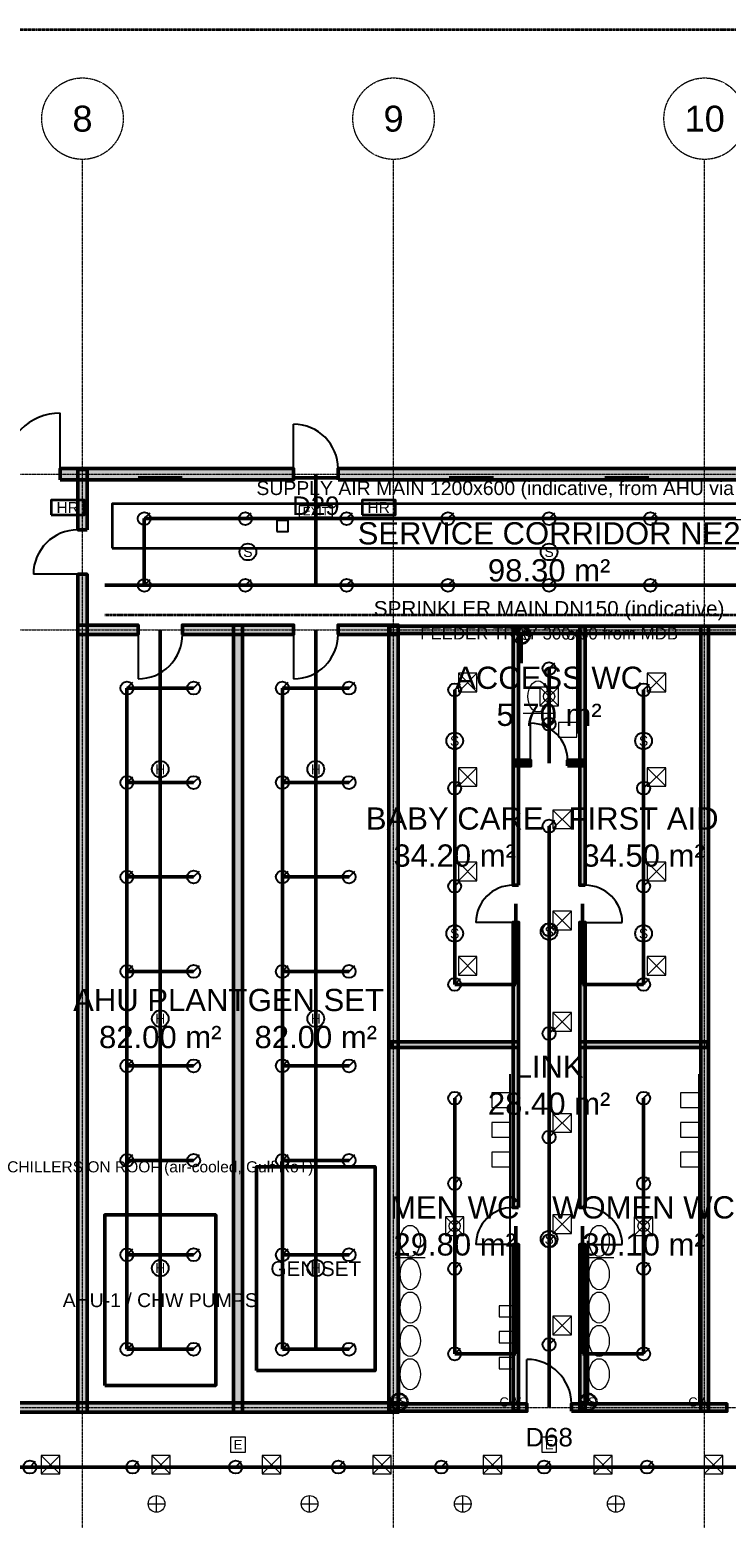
# Model space of a CAD drawing. Header units: millimetres. Extents: x -5300 to 125300, y -375 to 90375.
# Tile 6 of 9: x 62776 to 81583, y 49812 to 90000. Entities that reach past the tile are written whole.
import ezdxf
from ezdxf.enums import TextEntityAlignment as Align

# ---------------------------------------------------------------- set-up
doc = ezdxf.new("R2010")
doc.units = ezdxf.units.MM
for name, pattern in [('CENTER', [5.08, 3.175, -0.635, 0.635, -0.635]), ('DASHED', [1.524, 1.27, -0.254]), ('PHANTOM', [6.35, 3.175, -0.635, 0.635, -0.635, 0.635, -0.635])]:
    doc.linetypes.add(name, pattern=pattern)
for name, color, linetype, lineweight in [('AMBIENTE', 2, 'Continuous', 18), ('E-ANNO-TEXT', 52, 'Continuous', 18), ('E-DB', 6, 'Continuous', 50), ('E-FALM', 230, 'Continuous', 25), ('E-LITE', 2, 'Continuous', 18), ('E-LITE-EMER', 40, 'Continuous', 18), ('E-TRAY', 210, 'DASHED', 35), ('EIXO', 1, 'CENTER', 13), ('ESQUADRIA-TAG', 2, 'Continuous', 18), ('FP-ANNO-TEXT', 14, 'Continuous', 18), ('FP-HOSE', 20, 'Continuous', 35), ('FP-SPRK-HEAD', 1, 'Continuous', 25), ('FP-SPRK-PIPE', 12, 'Continuous', 50), ('HACHURA', 8, 'Continuous', 9), ('LIMITE-LOTE', 1, 'PHANTOM', 35), ('M-ANNO-TEXT', 150, 'Continuous', 18), ('M-HVAC-EQPT', 30, 'Continuous', 50), ('M-HVAC-RCG', 3, 'Continuous', 18), ('M-HVAC-SAD', 5, 'Continuous', 35), ('M-HVAC-SCD', 4, 'Continuous', 18), ('P-ANNO-TEXT', 94, 'Continuous', 18), ('P-DCW', 160, 'Continuous', 25), ('P-FIXT', 90, 'Continuous', 18), ('P-SANR', 34, 'Continuous', 35), ('PAREDE', 7, 'Continuous', 50), ('PORTA', 3, 'Continuous', 25)]:
    doc.layers.add(name, color=color, linetype=linetype, lineweight=lineweight)
doc.styles.add('BR-ARIAL', font='arial.ttf')

msp = doc.modelspace()

# ---------------------------------------------------------------- hatches: boundary and pattern name
at = {"layer": 'HACHURA'}
for points in [[(63600, 77850), (69900, 77850), (69900, 78150), (63600, 78150)], [(64325, 76500), (64325, 78125), (64075, 78125), (64075, 76500)], [(71100, 77850), (82500, 77850), (82500, 78150), (71100, 78150)], [(64325, 52675), (64325, 75300), (64075, 75300), (64075, 52675)], [(64075, 73675), (65700, 73675), (65700, 73925), (64075, 73925)], [(66900, 73675), (69900, 73675), (69900, 73925), (66900, 73925)], [(68525, 52675), (68525, 73925), (68275, 73925), (68275, 52675)], [(71100, 73675), (72725, 73675), (72725, 73925), (71100, 73925)], [(72725, 52675), (72725, 73925), (72475, 73925), (72475, 52675)], [(72500, 73700), (84700, 73700), (84700, 73900), (72500, 73900)], [(75975, 66900), (75975, 73875), (75825, 73875), (75825, 66900)], [(77775, 66900), (77775, 73875), (77625, 73875), (77625, 66900)], [(81100, 52700), (81100, 73900), (80900, 73900), (80900, 52700)], [(75825, 70125), (76300, 70125), (76300, 70275), (75825, 70275)], [(77300, 70125), (77775, 70125), (77775, 70275), (77300, 70275)], [(75975, 58200), (75975, 65900), (75825, 65900), (75825, 58200)], [(77775, 58200), (77775, 65900), (77625, 65900), (77625, 58200)], [(72525, 62525), (75975, 62525), (75975, 62675), (72525, 62675)], [(77625, 62525), (81075, 62525), (81075, 62675), (77625, 62675)], [(75975, 52725), (75975, 57200), (75825, 57200), (75825, 52725)], [(77775, 52725), (77775, 57200), (77625, 57200), (77625, 52725)], [(47275, 52675), (72725, 52675), (72725, 52925), (47275, 52925)], [(72500, 52700), (76200, 52700), (76200, 52900), (72500, 52900)], [(77400, 52700), (81600, 52700), (81600, 52900), (77400, 52900)]]:
    msp.add_hatch(color=256, dxfattribs=at).paths.add_polyline_path(points)

# ---------------------------------------------------------------- linework, layer by layer
at = {"layer": 'E-DB'}
msp.add_lwpolyline([(68900, 53800), (72100, 53800), (72100, 59300), (68900, 59300)], close=True, dxfattribs=at)
at = {"layer": 'E-FALM'}
msp.add_lwpolyline([(69450, 76450), (69750, 76450), (69750, 76750), (69450, 76750)], close=True, dxfattribs=at)
for centre in [(68666.667, 75900), (76800, 75900), (74250, 70800), (79350, 70800), (66300, 70033.333), (70500, 70033.333), (74250, 65600), (76800, 65650), (79350, 65600), (66300, 63300), (70500, 63300), (76800, 57350), (66300, 56566.667), (70500, 56566.667)]:
    msp.add_circle(centre, 225, dxfattribs=at)
at = {"layer": 'E-LITE'}
for p, q in [((66200, 49975), (66200, 50425)), ((70333.333, 49975), (70333.333, 50425)), ((74466.667, 49975), (74466.667, 50425)), ((78600, 49975), (78600, 50425)), ((65975, 50200), (66425, 50200)), ((70108.333, 50200), (70558.333, 50200)), ((74241.667, 50200), (74691.667, 50200)), ((78375, 50200), (78825, 50200))]:
    msp.add_line(p, q, dxfattribs=at)
at = {"layer": 'E-LITE', "const_width": 100}
for points in [[(65700, 77900), (66900, 77900)], [(69900, 77900), (71100, 77900)], [(74100, 77900), (75300, 77900)], [(78300, 77900), (79500, 77900)]]:
    msp.add_lwpolyline(points, dxfattribs=at)
at = {"layer": 'E-LITE'}
for centre in [(66200, 50200), (70333.333, 50200), (74466.667, 50200), (78600, 50200)]:
    msp.add_circle(centre, 225, dxfattribs=at)
at = {"layer": 'E-LITE-EMER'}
for points in [[(70050, 76850), (70950, 76850), (70950, 77150), (70050, 77150)], [(68200, 51600), (68600, 51600), (68600, 52000), (68200, 52000)], [(76600, 51600), (77000, 51600), (77000, 52000), (76600, 52000)]]:
    msp.add_lwpolyline(points, close=True, dxfattribs=at)
at = {"layer": 'E-TRAY'}
msp.add_line((64800, 74200), (88800, 74200), dxfattribs=at)
at = {"layer": 'EIXO'}
for p, q in [((64200, 7100), (64200, 86500)), ((72600, 7100), (72600, 86500)), ((81000, 7100), (81000, 86500)), ((-3100, 78000), (123100, 78000)), ((-3100, 73800), (123100, 73800)), ((-3100, 52800), (123100, 52800))]:
    msp.add_line(p, q, dxfattribs=at)
for centre in [(64200, 87600), (72600, 87600), (81000, 87600)]:
    msp.add_circle(centre, 1100, dxfattribs=at)
at = {"layer": 'FP-HOSE'}
for points in [[(63350, 76900), (64250, 76900), (64250, 77300), (63350, 77300)], [(71750, 76900), (72650, 76900), (72650, 77300), (71750, 77300)]]:
    msp.add_lwpolyline(points, close=True, dxfattribs=at)
at = {"layer": 'FP-SPRK-HEAD'}
for p, q in [((65866.667, 76800), (66024.167, 76957.5)), ((68600, 76800), (68757.5, 76957.5)), ((71333.333, 76800), (71490.833, 76957.5)), ((74066.667, 76800), (74224.167, 76957.5)), ((76800, 76800), (76957.5, 76957.5)), ((79533.333, 76800), (79690.833, 76957.5)), ((65866.667, 75000), (66024.167, 75157.5)), ((68600, 75000), (68757.5, 75157.5)), ((71333.333, 75000), (71490.833, 75157.5)), ((74066.667, 75000), (74224.167, 75157.5)), ((76800, 75000), (76957.5, 75157.5)), ((79533.333, 75000), (79690.833, 75157.5)), ((76800, 72750), (76957.5, 72907.5)), ((65400, 72225), (65557.5, 72382.5)), ((67200, 72225), (67357.5, 72382.5)), ((69600, 72225), (69757.5, 72382.5)), ((71400, 72225), (71557.5, 72382.5)), ((74250, 72175), (74407.5, 72332.5)), ((79350, 72175), (79507.5, 72332.5)), ((76800, 71250), (76957.5, 71407.5)), ((65400, 69675), (65557.5, 69832.5)), ((67200, 69675), (67357.5, 69832.5)), ((69600, 69675), (69757.5, 69832.5)), ((71400, 69675), (71557.5, 69832.5)), ((74250, 69525), (74407.5, 69682.5)), ((79350, 69525), (79507.5, 69682.5)), ((76800, 68500), (76957.5, 68657.5)), ((65400, 67125), (65557.5, 67282.5)), ((67200, 67125), (67357.5, 67282.5)), ((69600, 67125), (69757.5, 67282.5)), ((71400, 67125), (71557.5, 67282.5)), ((74250, 66875), (74407.5, 67032.5)), ((79350, 66875), (79507.5, 67032.5)), ((76800, 65700), (76957.5, 65857.5)), ((65400, 64575), (65557.5, 64732.5)), ((67200, 64575), (67357.5, 64732.5)), ((69600, 64575), (69757.5, 64732.5)), ((71400, 64575), (71557.5, 64732.5)), ((74250, 64225), (74407.5, 64382.5)), ((79350, 64225), (79507.5, 64382.5)), ((76800, 62900), (76957.5, 63057.5)), ((65400, 62025), (65557.5, 62182.5)), ((67200, 62025), (67357.5, 62182.5)), ((69600, 62025), (69757.5, 62182.5)), ((71400, 62025), (71557.5, 62182.5)), ((74250, 61150), (74407.5, 61307.5)), ((79350, 61150), (79507.5, 61307.5)), ((76800, 60100), (76957.5, 60257.5)), ((65400, 59475), (65557.5, 59632.5)), ((67200, 59475), (67357.5, 59632.5)), ((69600, 59475), (69757.5, 59632.5)), ((71400, 59475), (71557.5, 59632.5)), ((74250, 58850), (74407.5, 59007.5)), ((79350, 58850), (79507.5, 59007.5)), ((65400, 56925), (65557.5, 57082.5)), ((67200, 56925), (67357.5, 57082.5)), ((69600, 56925), (69757.5, 57082.5)), ((71400, 56925), (71557.5, 57082.5)), ((76800, 57300), (76957.5, 57457.5)), ((74250, 56550), (74407.5, 56707.5)), ((79350, 56550), (79507.5, 56707.5)), ((76800, 54500), (76957.5, 54657.5)), ((65400, 54375), (65557.5, 54532.5)), ((67200, 54375), (67357.5, 54532.5)), ((69600, 54375), (69757.5, 54532.5)), ((71400, 54375), (71557.5, 54532.5)), ((74250, 54250), (74407.5, 54407.5)), ((79350, 54250), (79507.5, 54407.5)), ((62777.778, 51192.857), (62935.278, 51350.357)), ((65555.556, 51192.857), (65713.056, 51350.357)), ((68333.333, 51192.857), (68490.833, 51350.357)), ((71111.111, 51192.857), (71268.611, 51350.357)), ((73888.889, 51192.857), (74046.389, 51350.357)), ((76666.667, 51192.857), (76824.167, 51350.357)), ((79444.444, 51192.857), (79601.944, 51350.357))]:
    msp.add_line(p, q, dxfattribs=at)
for centre in [(65866.667, 76800), (68600, 76800), (71333.333, 76800), (74066.667, 76800), (76800, 76800), (79533.333, 76800), (65866.667, 75000), (68600, 75000), (71333.333, 75000), (74066.667, 75000), (76800, 75000), (79533.333, 75000), (76800, 72750), (65400, 72225), (67200, 72225), (69600, 72225), (71400, 72225), (74250, 72175), (79350, 72175), (76800, 71250), (65400, 69675), (67200, 69675), (69600, 69675), (71400, 69675), (74250, 69525), (79350, 69525), (76800, 68500), (65400, 67125), (67200, 67125), (69600, 67125), (71400, 67125), (74250, 66875), (79350, 66875), (76800, 65700), (65400, 64575), (67200, 64575), (69600, 64575), (71400, 64575), (74250, 64225), (79350, 64225), (76800, 62900), (65400, 62025), (67200, 62025), (69600, 62025), (71400, 62025), (74250, 61150), (79350, 61150), (76800, 60100), (65400, 59475), (67200, 59475), (69600, 59475), (71400, 59475), (74250, 58850), (79350, 58850), (76800, 57300), (65400, 56925), (67200, 56925), (69600, 56925), (71400, 56925), (74250, 56550), (79350, 56550), (76800, 54500), (65400, 54375), (67200, 54375), (69600, 54375), (71400, 54375), (74250, 54250), (79350, 54250), (62777.778, 51192.857), (65555.556, 51192.857), (68333.333, 51192.857), (71111.111, 51192.857), (73888.889, 51192.857), (76666.667, 51192.857), (79444.444, 51192.857)]:
    msp.add_circle(centre, 175, dxfattribs=at)
at = {"layer": 'FP-SPRK-PIPE'}
for p, q in [((70500, 75000), (70500, 78000)), ((65866.667, 76800), (68600, 76800)), ((65866.667, 75000), (65866.667, 76800)), ((68600, 76800), (71333.333, 76800)), ((71333.333, 76800), (74066.667, 76800)), ((74066.667, 76800), (76800, 76800)), ((76800, 76800), (79533.333, 76800)), ((79533.333, 76800), (82266.667, 76800)), ((64800, 75000), (88800, 75000)), ((65866.667, 75000), (68600, 75000)), ((65866.667, 75000), (70500, 75000)), ((68600, 75000), (71333.333, 75000)), ((71333.333, 75000), (74066.667, 75000)), ((74066.667, 75000), (76800, 75000)), ((76800, 75000), (79533.333, 75000)), ((79533.333, 75000), (82266.667, 75000)), ((66300, 54375), (66300, 73800)), ((70500, 54375), (70500, 73800)), ((76800, 71250), (76800, 72750)), ((65400, 72225), (67200, 72225)), ((65400, 69675), (65400, 72225)), ((69600, 72225), (71400, 72225)), ((69600, 69675), (69600, 72225)), ((74250, 69525), (74250, 72175)), ((79350, 69525), (79350, 72175)), ((76800, 71250), (76800, 71250)), ((76800, 71250), (76800, 70200)), ((65400, 69675), (67200, 69675)), ((65400, 67125), (65400, 69675)), ((69600, 69675), (71400, 69675)), ((69600, 67125), (69600, 69675)), ((74250, 66875), (74250, 69525)), ((79350, 66875), (79350, 69525)), ((76800, 65700), (76800, 68500)), ((65400, 67125), (67200, 67125)), ((65400, 64575), (65400, 67125)), ((69600, 67125), (71400, 67125)), ((69600, 64575), (69600, 67125)), ((74250, 64225), (74250, 66875)), ((79350, 64225), (79350, 66875)), ((75900, 64225), (75900, 66400)), ((77700, 64225), (77700, 66400)), ((76800, 62900), (76800, 65700)), ((65400, 64575), (67200, 64575)), ((65400, 62025), (65400, 64575)), ((69600, 64575), (71400, 64575)), ((69600, 62025), (69600, 64575)), ((74250, 64225), (75900, 64225)), ((79350, 64225), (77700, 64225)), ((76800, 60100), (76800, 62900)), ((65400, 62025), (67200, 62025)), ((65400, 59475), (65400, 62025)), ((69600, 62025), (71400, 62025)), ((69600, 59475), (69600, 62025)), ((74250, 58850), (74250, 61150)), ((79350, 58850), (79350, 61150)), ((76800, 57300), (76800, 60100)), ((65400, 59475), (67200, 59475)), ((65400, 56925), (65400, 59475)), ((69600, 59475), (71400, 59475)), ((69600, 56925), (69600, 59475)), ((74250, 56550), (74250, 58850)), ((79350, 56550), (79350, 58850)), ((75900, 54250), (75900, 57700)), ((77700, 54250), (77700, 57700)), ((76800, 54500), (76800, 57300)), ((65400, 56925), (67200, 56925)), ((65400, 54375), (65400, 56925)), ((69600, 56925), (71400, 56925)), ((69600, 54375), (69600, 56925)), ((74250, 54250), (74250, 56550)), ((79350, 54250), (79350, 56550)), ((65400, 54375), (67200, 54375)), ((65400, 54375), (66300, 54375)), ((69600, 54375), (71400, 54375)), ((69600, 54375), (70500, 54375)), ((76800, 54500), (76800, 54500)), ((76800, 54500), (76800, 52800)), ((74250, 54250), (75900, 54250)), ((79350, 54250), (77700, 54250)), ((60000, 51192.857), (62777.778, 51192.857)), ((62777.778, 51192.857), (65555.556, 51192.857)), ((65555.556, 51192.857), (68333.333, 51192.857)), ((68333.333, 51192.857), (71111.111, 51192.857)), ((71111.111, 51192.857), (73888.889, 51192.857)), ((73888.889, 51192.857), (76666.667, 51192.857)), ((76666.667, 51192.857), (79444.444, 51192.857)), ((79444.444, 51192.857), (82222.222, 51192.857))]:
    msp.add_line(p, q, dxfattribs=at)
at = {"layer": 'LIMITE-LOTE'}
msp.add_lwpolyline([(0, 0), (120000, 0), (120000, 90000), (0, 90000)], close=True, dxfattribs=at)
at = {"layer": 'M-HVAC-EQPT'}
msp.add_lwpolyline([(64800, 53400), (67800, 53400), (67800, 58000), (64800, 58000)], close=True, dxfattribs=at)
at = {"layer": 'M-HVAC-RCG'}
for p, q in [((76550, 71750), (77050, 72250)), ((76550, 72250), (77050, 71750)), ((74000, 57450), (74500, 57950)), ((74000, 57950), (74500, 57450)), ((79100, 57450), (79600, 57950)), ((79100, 57950), (79600, 57450))]:
    msp.add_line(p, q, dxfattribs=at)
for points in [[(76550, 71750), (77050, 71750), (77050, 72250), (76550, 72250)], [(74000, 57450), (74500, 57450), (74500, 57950), (74000, 57950)], [(79100, 57450), (79600, 57450), (79600, 57950), (79100, 57950)]]:
    msp.add_lwpolyline(points, close=True, dxfattribs=at)
at = {"layer": 'M-HVAC-SAD'}
msp.add_lwpolyline([(65000, 76000), (88600, 76000), (88600, 77200), (65000, 77200)], close=True, dxfattribs=at)
at = {"layer": 'M-HVAC-SCD'}
for p, q in [((74350, 72125), (74850, 72625)), ((74350, 72625), (74850, 72125)), ((79450, 72125), (79950, 72625)), ((79450, 72625), (79950, 72125)), ((74350, 69575), (74850, 70075)), ((74350, 70075), (74850, 69575)), ((79450, 69575), (79950, 70075)), ((79450, 70075), (79950, 69575)), ((76900, 68433.333), (77400, 68933.333)), ((76900, 68933.333), (77400, 68433.333)), ((74350, 67025), (74850, 67525)), ((74350, 67525), (74850, 67025)), ((79450, 67025), (79950, 67525)), ((79450, 67525), (79950, 67025)), ((76900, 65700), (77400, 66200)), ((76900, 66200), (77400, 65700)), ((74350, 64475), (74850, 64975)), ((74350, 64975), (74850, 64475)), ((79450, 64475), (79950, 64975)), ((79450, 64975), (79950, 64475)), ((76900, 62966.667), (77400, 63466.667)), ((76900, 63466.667), (77400, 62966.667)), ((76900, 60233.333), (77400, 60733.333)), ((76900, 60733.333), (77400, 60233.333)), ((76900, 57500), (77400, 58000)), ((76900, 58000), (77400, 57500)), ((76900, 54766.667), (77400, 55266.667)), ((76900, 55266.667), (77400, 54766.667)), ((63084, 51007.692), (63584, 51507.692)), ((63084, 51507.692), (63584, 51007.692)), ((66068, 51007.692), (66568, 51507.692)), ((66068, 51507.692), (66568, 51007.692)), ((69052, 51007.692), (69552, 51507.692)), ((69052, 51507.692), (69552, 51007.692)), ((72036, 51007.692), (72536, 51507.692)), ((72036, 51507.692), (72536, 51007.692)), ((75020, 51007.692), (75520, 51507.692)), ((75020, 51507.692), (75520, 51007.692)), ((78004, 51007.692), (78504, 51507.692)), ((78004, 51507.692), (78504, 51007.692)), ((80988, 51007.692), (81488, 51507.692)), ((80988, 51507.692), (81488, 51007.692))]:
    msp.add_line(p, q, dxfattribs=at)
for points in [[(74350, 72125), (74850, 72125), (74850, 72625), (74350, 72625)], [(79450, 72125), (79950, 72125), (79950, 72625), (79450, 72625)], [(74350, 69575), (74850, 69575), (74850, 70075), (74350, 70075)], [(79450, 69575), (79950, 69575), (79950, 70075), (79450, 70075)], [(76900, 68433.333), (77400, 68433.333), (77400, 68933.333), (76900, 68933.333)], [(74350, 67025), (74850, 67025), (74850, 67525), (74350, 67525)], [(79450, 67025), (79950, 67025), (79950, 67525), (79450, 67525)], [(76900, 65700), (77400, 65700), (77400, 66200), (76900, 66200)], [(74350, 64475), (74850, 64475), (74850, 64975), (74350, 64975)], [(79450, 64475), (79950, 64475), (79950, 64975), (79450, 64975)], [(76900, 62966.667), (77400, 62966.667), (77400, 63466.667), (76900, 63466.667)], [(76900, 60233.333), (77400, 60233.333), (77400, 60733.333), (76900, 60733.333)], [(76900, 57500), (77400, 57500), (77400, 58000), (76900, 58000)], [(76900, 54766.667), (77400, 54766.667), (77400, 55266.667), (76900, 55266.667)], [(63084, 51007.692), (63584, 51007.692), (63584, 51507.692), (63084, 51507.692)], [(66068, 51007.692), (66568, 51007.692), (66568, 51507.692), (66068, 51507.692)], [(69052, 51007.692), (69552, 51007.692), (69552, 51507.692), (69052, 51507.692)], [(72036, 51007.692), (72536, 51007.692), (72536, 51507.692), (72036, 51507.692)], [(75020, 51007.692), (75520, 51007.692), (75520, 51507.692), (75020, 51507.692)], [(78004, 51007.692), (78504, 51007.692), (78504, 51507.692), (78004, 51507.692)], [(80988, 51007.692), (81488, 51007.692), (81488, 51507.692), (80988, 51507.692)]]:
    msp.add_lwpolyline(points, close=True, dxfattribs=at)
at = {"layer": 'P-DCW'}
for p, q in [((77550, 73650), (77550, 71000)), ((75750, 52950), (75750, 61800)), ((80850, 52950), (80850, 61800))]:
    msp.add_line(p, q, dxfattribs=at)
at = {"layer": 'P-FIXT'}
for p, q in [((76100, 71550), (76900, 71550)), ((72650, 56850), (73450, 56850)), ((77750, 56850), (78550, 56850))]:
    msp.add_line(p, q, dxfattribs=at)
for points in [[(77050, 70900), (77550, 70900), (77550, 71300), (77050, 71300)], [(75250, 60900), (75750, 60900), (75750, 61300), (75250, 61300)], [(80350, 60900), (80850, 60900), (80850, 61300), (80350, 61300)], [(75250, 60100), (75750, 60100), (75750, 60500), (75250, 60500)], [(80350, 60100), (80850, 60100), (80850, 60500), (80350, 60500)], [(75250, 59300), (75750, 59300), (75750, 59700), (75250, 59700)], [(80350, 59300), (80850, 59300), (80850, 59700), (80350, 59700)], [(75450, 55250), (75800, 55250), (75800, 55550), (75450, 55550)], [(75450, 54550), (75800, 54550), (75800, 54850), (75450, 54850)], [(75450, 53850), (75800, 53850), (75800, 54150), (75450, 54150)]]:
    msp.add_lwpolyline(points, close=True, dxfattribs=at)
for centre in [(76800, 72000), (74250, 57700), (79350, 57700)]:
    msp.add_circle(centre, 150, dxfattribs=at)
for centre in [(76500, 72000), (73050, 57300), (78150, 57300), (73050, 56400), (78150, 56400), (73050, 55500), (78150, 55500), (73050, 54600), (78150, 54600), (73050, 53700), (78150, 53700)]:
    msp.add_ellipse(centre, major_axis=(0, 420), ratio=0.65, dxfattribs=at)
at = {"layer": 'P-SANR'}
for p, q in [((76050, 73650), (76050, 72900)), ((72750, 52950), (72750, 57300)), ((77850, 52950), (77850, 57300))]:
    msp.add_line(p, q, dxfattribs=at)
for centre in [(76050, 73650), (72750, 52950), (77850, 52950)]:
    msp.add_circle(centre, 225, dxfattribs=at)
at = {"layer": 'PAREDE'}
for p, q in [((63600, 77850), (63600, 78150)), ((69900, 77850), (69900, 78150)), ((71100, 77850), (71100, 78150)), ((64325, 76500), (64075, 76500)), ((64325, 75300), (64075, 75300)), ((65700, 73675), (65700, 73925)), ((66900, 73675), (66900, 73925)), ((69900, 73675), (69900, 73925)), ((71100, 73675), (71100, 73925)), ((76300, 70125), (76300, 70275)), ((77300, 70125), (77300, 70275)), ((75975, 66900), (75825, 66900)), ((77775, 66900), (77625, 66900)), ((75975, 65900), (75825, 65900)), ((77775, 65900), (77625, 65900)), ((75975, 58200), (75825, 58200)), ((77775, 58200), (77625, 58200)), ((75975, 57200), (75825, 57200)), ((77775, 57200), (77625, 57200)), ((76200, 52700), (76200, 52900)), ((77400, 52700), (77400, 52900))]:
    msp.add_line(p, q, dxfattribs=at)
for points in [[(63600, 77850), (69900, 77850), (69900, 78150), (63600, 78150)], [(64325, 76500), (64325, 78125), (64075, 78125), (64075, 76500)], [(71100, 77850), (82500, 77850), (82500, 78150), (71100, 78150)], [(64325, 52675), (64325, 75300), (64075, 75300), (64075, 52675)], [(64075, 73675), (65700, 73675), (65700, 73925), (64075, 73925)], [(66900, 73675), (69900, 73675), (69900, 73925), (66900, 73925)], [(68525, 52675), (68525, 73925), (68275, 73925), (68275, 52675)], [(71100, 73675), (72725, 73675), (72725, 73925), (71100, 73925)], [(72725, 52675), (72725, 73925), (72475, 73925), (72475, 52675)], [(72500, 73700), (84700, 73700), (84700, 73900), (72500, 73900)], [(75975, 66900), (75975, 73875), (75825, 73875), (75825, 66900)], [(77775, 66900), (77775, 73875), (77625, 73875), (77625, 66900)], [(81100, 52700), (81100, 73900), (80900, 73900), (80900, 52700)], [(75825, 70125), (76300, 70125), (76300, 70275), (75825, 70275)], [(77300, 70125), (77775, 70125), (77775, 70275), (77300, 70275)], [(75975, 58200), (75975, 65900), (75825, 65900), (75825, 58200)], [(77775, 58200), (77775, 65900), (77625, 65900), (77625, 58200)], [(72525, 62525), (75975, 62525), (75975, 62675), (72525, 62675)], [(77625, 62525), (81075, 62525), (81075, 62675), (77625, 62675)], [(75975, 52725), (75975, 57200), (75825, 57200), (75825, 52725)], [(77775, 52725), (77775, 57200), (77625, 57200), (77625, 52725)], [(47275, 52675), (72725, 52675), (72725, 52925), (47275, 52925)], [(72500, 52700), (76200, 52700), (76200, 52900), (72500, 52900)], [(77400, 52700), (81600, 52700), (81600, 52900), (77400, 52900)]]:
    msp.add_lwpolyline(points, close=True, dxfattribs=at)
at = {"layer": 'PORTA'}
for p, q in [((63600, 78150), (63600, 79650)), ((69900, 78150), (69900, 79350)), ((64075, 75300), (62875, 75300)), ((65700, 73675), (65700, 72475)), ((69900, 73675), (69900, 72475)), ((76300, 70275), (76300, 71275)), ((75825, 65900), (74825, 65900)), ((77775, 65900), (78775, 65900)), ((75825, 57200), (74825, 57200)), ((77775, 57200), (78775, 57200)), ((76200, 52900), (76200, 54100))]:
    msp.add_line(p, q, dxfattribs=at)
for centre, radius, start, end in [((63600, 78150), 1500, 90, 180), ((69900, 78150), 1200, 0, 90), ((64075, 75300), 1200, 90, 180), ((65700, 73675), 1200, -90, 0), ((69900, 73675), 1200, -90, 0), ((76300, 70275), 1000, 0, 90), ((75825, 65900), 1000, 90, 180), ((77775, 65900), 1000, 0, 90), ((75825, 57200), 1000, 90, 180), ((77775, 57200), 1000, 0, 90), ((76200, 52900), 1200, 0, 90)]:
    msp.add_arc(centre, radius, start, end, dxfattribs=at)

# ---------------------------------------------------------------- texts
at = {"layer": 'AMBIENTE', "char_height": 600, "attachment_point": 5, "style": 'BR-ARIAL'}
for s, insert in [('SERVICE CORRIDOR NE2\\P98.30 m²', (76800, 75900)), ('ACCESS WC\\P5.70 m²', (76800, 72000)), ('BABY CARE\\P34.20 m²', (74250, 68200)), ('FIRST AID\\P34.50 m²', (79350, 68200)), ('AHU PLANT\\P82.00 m²', (66300, 63300)), ('GEN SET\\P82.00 m²', (70500, 63300)), ('LINK\\P28.40 m²', (76800, 61500)), ('MEN WC\\P29.80 m²', (74250, 57700)), ('WOMEN WC\\P30.10 m²', (79350, 57700))]:
    msp.add_mtext(s, dxfattribs=dict(at, insert=insert))
at = {"layer": 'E-ANNO-TEXT', "style": 'BR-ARIAL'}
for s, height, p in [('EXIT', 225, (70500, 77000)), ('FEEDER TRAY 300x50 from MDB', 325, (76800, 73700)), ('GEN SET', 400, (70500, 56550))]:
    msp.add_text(s, height=height, dxfattribs=at).set_placement(p, align=Align.MIDDLE_CENTER)
at = {"layer": 'E-FALM', "style": 'BR-ARIAL'}
for s, p in [('S', (68666.667, 75900)), ('S', (76800, 75900)), ('S', (74250, 70800)), ('S', (79350, 70800)), ('H', (66300, 70033.333)), ('H', (70500, 70033.333)), ('S', (74250, 65600)), ('S', (76800, 65650)), ('S', (79350, 65600)), ('H', (66300, 63300)), ('H', (70500, 63300)), ('S', (76800, 57350)), ('H', (66300, 56566.667)), ('H', (70500, 56566.667))]:
    msp.add_text(s, height=270, dxfattribs=at).set_placement(p, align=Align.MIDDLE_CENTER)
at = {"layer": 'E-LITE-EMER', "style": 'BR-ARIAL'}
for p in [(68400, 51800), (76800, 51800)]:
    msp.add_text('E', height=250, dxfattribs=at).set_placement(p, align=Align.MIDDLE_CENTER)
at = {"layer": 'EIXO', "style": 'BR-ARIAL'}
for s, p in [('8', (64200, 87600)), ('9', (72600, 87600)), ('10', (81000, 87600))]:
    msp.add_text(s, height=700, dxfattribs=at).set_placement(p, align=Align.MIDDLE_CENTER)
at = {"layer": 'ESQUADRIA-TAG', "style": 'BR-ARIAL'}
for s, p in [('D29', (70500, 77150)), ('D68', (76800, 52000))]:
    msp.add_text(s, height=500, dxfattribs=at).set_placement(p, align=Align.MIDDLE_CENTER)
at = {"layer": 'FP-ANNO-TEXT', "style": 'BR-ARIAL'}
for s, height, p in [('HR', 300, (63800, 77100)), ('HR', 300, (72200, 77100)), ('SPRINKLER MAIN DN150 (indicative)', 400, (76800, 74375))]:
    msp.add_text(s, height=height, dxfattribs=at).set_placement(p, align=Align.MIDDLE_CENTER)
at = {"layer": 'M-ANNO-TEXT', "style": 'BR-ARIAL'}
for s, height, p in [('SUPPLY AIR MAIN 1200x600 (indicative, from AHU via ceiling void)', 375, (76800, 77625)), ('CHILLERS ON ROOF (air-cooled, Gulf RoT)', 300, (66300, 59300)), ('AHU-1 / CHW PUMPS', 375, (66300, 55700))]:
    msp.add_text(s, height=height, dxfattribs=at).set_placement(p, align=Align.MIDDLE_CENTER)
at = {"layer": 'P-ANNO-TEXT', "style": 'BR-ARIAL'}
for s, p in [('SS', (76050, 73650)), ('CW', (77550, 73650)), ('SS', (72750, 52950)), ('CW', (75750, 52950)), ('SS', (77850, 52950)), ('CW', (80850, 52950))]:
    msp.add_text(s, height=250, dxfattribs=at).set_placement(p, align=Align.MIDDLE_CENTER)

doc.saveas('drawing.dxf')
